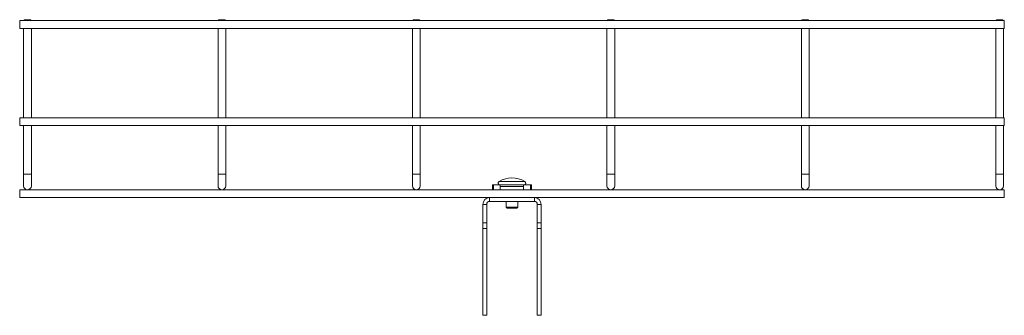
# Model space of a CAD drawing. Header units: millimetres. Extents: x 333 to 1425, y -1249 to 715.
# Tile 8 of 9: x 402 to 909, y 562 to 715. Entities that reach past the tile are written whole.
import ezdxf

# ---------------------------------------------------------------- set-up
doc = ezdxf.new("R2010")
doc.units = ezdxf.units.MM
doc.linetypes.add('K5LT32768', pattern=[0])
doc.linetypes.add('K5LT32769', pattern=[0])

msp = doc.modelspace()

# ---------------------------------------------------------------- linework, layer by layer
at = {"color": 7, "linetype": 'K5LT32768', "lineweight": 15}
for p, q in [((404.75, 714.51), (404.25, 714.01)), ((404.75, 714.51), (406.25, 714.51)), ((406.25, 714.51), (407.75, 714.51)), ((408.25, 714.01), (407.75, 714.51)), ((504.75, 714.51), (504.25, 714.01)), ((504.75, 714.51), (506.25, 714.51)), ((506.25, 714.51), (507.75, 714.51)), ((508.25, 714.01), (507.75, 714.51)), ((604.75, 714.51), (604.25, 714.01)), ((604.75, 714.51), (606.25, 714.51)), ((606.25, 714.51), (607.75, 714.51)), ((608.25, 714.01), (607.75, 714.51)), ((704.75, 714.51), (704.25, 714.01)), ((704.75, 714.51), (706.25, 714.51)), ((706.25, 714.51), (707.75, 714.51)), ((708.25, 714.01), (707.75, 714.51)), ((804.75, 714.51), (804.25, 714.01)), ((804.75, 714.51), (806.25, 714.51)), ((806.25, 714.51), (807.75, 714.51)), ((808.25, 714.01), (807.75, 714.51)), ((904.75, 714.51), (904.25, 714.01)), ((904.75, 714.51), (906.25, 714.51)), ((906.25, 714.51), (907.75, 714.51)), ((908.25, 714.01), (907.75, 714.51)), ((908.64, 714.01), (402.25, 714.01)), ((402.25, 710.01), (402.25, 714.01)), ((402.25, 710.01), (908.64, 710.01)), ((404.25, 710.01), (404.25, 664.01)), ((408.25, 664.01), (408.25, 710.01)), ((504.25, 710.01), (504.25, 664.01)), ((508.25, 664.01), (508.25, 710.01)), ((604.25, 710.01), (604.25, 664.01)), ((608.25, 664.01), (608.25, 710.01)), ((704.25, 710.01), (704.25, 664.01)), ((708.25, 664.01), (708.25, 710.01)), ((804.25, 710.01), (804.25, 664.01)), ((808.25, 664.01), (808.25, 710.01)), ((904.25, 710.01), (904.25, 664.01)), ((908.25, 664.01), (908.25, 710.01)), ((908.64, 712.01), (908.64, 714.01)), ((908.64, 710.01), (908.64, 712.01)), ((908.64, 664.01), (402.25, 664.01)), ((402.25, 660.01), (402.25, 664.01)), ((908.64, 662.01), (908.64, 664.01)), ((402.25, 660.01), (908.64, 660.01)), ((404.25, 660.01), (404.25, 635.04)), ((408.25, 635.04), (408.25, 660.01)), ((504.25, 660.01), (504.25, 635.04)), ((508.25, 635.04), (508.25, 660.01)), ((604.25, 660.01), (604.25, 635.04)), ((608.25, 635.04), (608.25, 660.01)), ((704.25, 660.01), (704.25, 635.04)), ((708.25, 635.04), (708.25, 660.01)), ((804.25, 660.01), (804.25, 635.04)), ((808.25, 635.04), (808.25, 660.01)), ((904.25, 660.01), (904.25, 635.04)), ((908.25, 635.04), (908.25, 660.01)), ((908.64, 660.01), (908.64, 662.01)), ((404.25, 635.04), (404.25, 629.04)), ((408.25, 629.04), (408.25, 635.04)), ((504.25, 635.04), (504.25, 629.04)), ((508.25, 629.04), (508.25, 635.04)), ((604.25, 635.04), (604.25, 629.04)), ((608.25, 629.04), (608.25, 635.04)), ((704.25, 635.04), (704.25, 629.04)), ((708.25, 629.04), (708.25, 635.04)), ((804.25, 635.04), (804.25, 629.04)), ((808.25, 629.04), (808.25, 635.04)), ((904.25, 635.04), (904.25, 629.04)), ((908.25, 629.04), (908.25, 635.04)), ((645.44, 627.04), (645.44, 629.54)), ((645.44, 629.54), (645.94, 629.54)), ((645.94, 629.54), (645.94, 627.04)), ((645.94, 629.54), (649.44, 629.54)), ((649.44, 629.54), (661.44, 629.54)), ((649.44, 628.72), (649.44, 629.54)), ((649.44, 627.04), (649.44, 628.72)), ((649.44, 628.72), (661.44, 628.72)), ((661.44, 629.54), (661.44, 628.72)), ((664.94, 629.54), (661.44, 629.54)), ((661.44, 627.04), (661.44, 628.72)), ((664.94, 627.04), (664.94, 629.54)), ((664.94, 629.54), (665.44, 629.54)), ((665.44, 629.54), (665.44, 627.04)), ((908.64, 627.04), (402.25, 627.04)), ((402.25, 623.04), (402.25, 627.04)), ((402.25, 623.04), (643.94, 623.04)), ((643.94, 623.04), (643.94, 621.04)), ((643.94, 623.04), (666.94, 623.04)), ((666.94, 623.04), (908.64, 623.04)), ((666.94, 623.04), (666.94, 621.04)), ((908.64, 625.04), (908.64, 627.04)), ((908.64, 623.04), (908.64, 625.04)), ((640.44, 619.54), (642.44, 619.54)), ((640.44, 610.05), (640.44, 619.54)), ((642.44, 610.05), (642.44, 619.54)), ((643.94, 621.04), (666.94, 621.04)), ((652.44, 621.04), (652.44, 618.09)), ((652.44, 618.09), (653, 617.54)), ((652.44, 618.09), (658.44, 618.09)), ((657.89, 617.54), (658.44, 618.09)), ((658.44, 618.09), (658.44, 621.04)), ((670.44, 619.54), (668.44, 619.54)), ((668.44, 619.54), (668.44, 610.05)), ((670.44, 619.54), (670.44, 610.05)), ((653, 617.54), (657.89, 617.54)), ((640.44, 610.05), (642.44, 610.05)), ((640.44, 607.08), (640.44, 610.05)), ((642.44, 610.05), (642.44, 607.08)), ((668.44, 607.08), (668.44, 610.05)), ((668.44, 610.05), (670.44, 610.05)), ((670.44, 610.05), (670.44, 607.08)), ((642.44, 607.08), (640.44, 607.08)), ((640.44, 562.46), (640.44, 607.08)), ((642.44, 562.46), (642.44, 607.08)), ((670.44, 607.08), (668.44, 607.08)), ((668.44, 607.08), (668.44, 562.46)), ((670.44, 607.08), (670.44, 562.46)), ((640.44, 562.46), (642.44, 562.46)), ((670.44, 562.46), (668.44, 562.46))]:
    msp.add_line(p, q, dxfattribs=at)
at = {"color": 8, "linetype": 'K5LT32769', "lineweight": 15, "true_color": 0x808080}
for p, q in [((404.25, 635.04), (408.25, 635.04)), ((504.25, 635.04), (508.25, 635.04)), ((604.25, 635.04), (608.25, 635.04)), ((704.25, 635.04), (708.25, 635.04)), ((804.25, 635.04), (808.25, 635.04)), ((904.25, 635.04), (908.25, 635.04)), ((648.81, 631.3), (662.08, 631.3))]:
    msp.add_line(p, q, dxfattribs=at)
at = {"color": 7, "linetype": 'K5LT32768', "lineweight": 15}
for centre, radius, start, end in [((655.44, 620.21), 12.92, 59.096, 120.904), ((406.25, 629.04), 2, 180, 0), ((506.25, 629.04), 2, 180, 0), ((606.25, 629.04), 2, 180, 0), ((649.29, 630.49), 0.95, 120.904, 270), ((661.59, 630.49), 0.95, 270, 59.096), ((706.25, 629.04), 2, 180, 0), ((806.25, 629.04), 2, 180, 0), ((906.25, 629.04), 2, 180, 0), ((643.94, 619.54), 3.5, 90, 180), ((666.94, 619.54), 3.5, 0, 90), ((643.94, 619.54), 1.5, 90, 180), ((666.94, 619.54), 1.5, 0, 90)]:
    msp.add_arc(centre, radius, start, end, dxfattribs=at)

doc.saveas('drawing.dxf')
